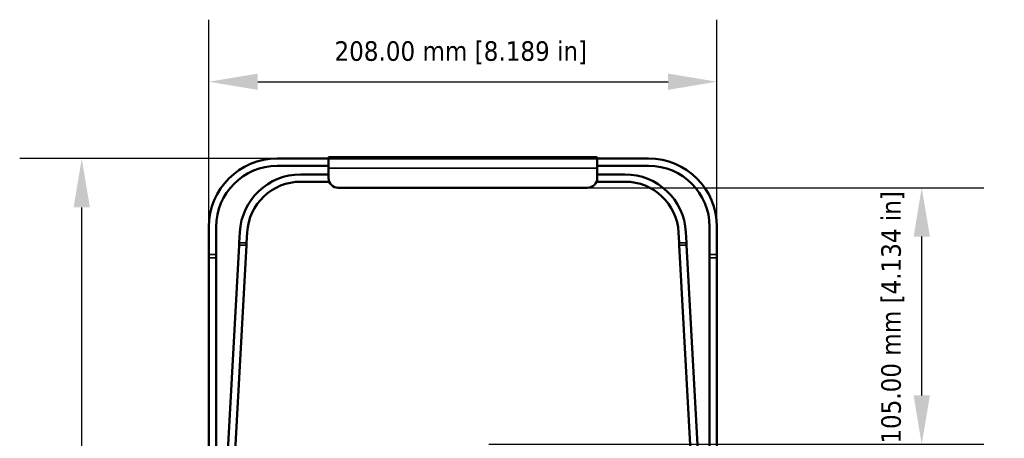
# Model space of a CAD drawing. Header units: millimetres. Extents: x 40 to 2195, y 40 to 1687.
# Tile 72 of 185: x 743 to 1146, y 942 to 1113. Entities that reach past the tile are written whole.
import ezdxf

# ---------------------------------------------------------------- set-up
doc = ezdxf.new("R2010")
doc.units = ezdxf.units.MM
doc.header["$LTSCALE"] = 8
for name, color, linetype, lineweight in [('Dimension (ISO)', 7, 'Continuous', 25), ('Visible (ISO)', 7, 'Continuous', 50), ('Visible Narrow (ISO)', 7, 'Continuous', 35)]:
    doc.layers.add(name, color=color, linetype=linetype, lineweight=lineweight)
doc.styles.add('Note Text (ANSI)', font='tahoma.ttf')
doc.dimstyles.new('Default (ISO)', dxfattribs={"dimscale": 8, "dimtxt": 1, "dimasz": 2.5, "dimexe": 3.175, "dimexo": 0, "dimgap": 0.762, "dimtad": 1, "dimrnd": 1e-08, "dimzin": 0, "dimdsep": 46, "dimtxsty": 'Note Text (ANSI)', "dimcen": 0.09, "dimdle": 10, "dimclrd": 1, "dimclre": 1, "dimclrt": 1, "dimazin": 0, "dimtfac": 3.5052, "dimtmove": 0, "dimatfit": 3, "dimfxl": 1, "dimtolj": 1, "dimtzin": 0, "dimlwd": -1, "dimlwe": -1, "dimarcsym": 0})

# ---------------------------------------------------------------- blocks, each defined once
blk = doc.blocks.new('*D6')
at = {"layer": 'Defpoints', "color": 0, "transparency": 16777216}
for p in [(767.96, 1056.22), (847.96, 1056.22), (843.93, 700.72)]:
    blk.add_point(p, dxfattribs=at)
at = {"layer": 'Dimension (ISO)', "color": 1, "transparency": 16777216}
for p, q in [((847.96, 1056.22), (742.56, 1056.22)), ((767.96, 720.72), (767.96, 1036.22)), ((843.93, 700.72), (742.56, 700.72))]:
    blk.add_line(p, q, dxfattribs=at)
for points in [[(764.62, 1036.22), (771.29, 1036.22), (767.96, 1056.22)], [(764.62, 720.72), (771.29, 720.72), (767.96, 700.72)]]:
    blk.add_solid(points, dxfattribs=at)
at = {"layer": 'Dimension (ISO)', "color": 1, "transparency": 16777216, "insert": (751.39, 822.87), "char_height": 8, "attachment_point": 1, "rotation": 90, "style": 'Note Text (ANSI)'}
blk.add_mtext('\\A1;355.50 mm [13.996 in]', dxfattribs=at)
blk = doc.blocks.new('*D7')
at = {"layer": 'Defpoints', "color": 0, "transparency": 16777216}
for p in [(1027.96, 1087.65), (819.96, 1015.57), (1027.96, 1015.57)]:
    blk.add_point(p, dxfattribs=at)
at = {"layer": 'Dimension (ISO)', "color": 1, "transparency": 16777216}
for p, q in [((819.96, 1015.57), (819.96, 1113.05)), ((1027.96, 1015.57), (1027.96, 1113.05)), ((839.96, 1087.65), (1007.96, 1087.65))]:
    blk.add_line(p, q, dxfattribs=at)
for points in [[(839.96, 1090.98), (839.96, 1084.31), (819.96, 1087.65)], [(1007.96, 1090.98), (1007.96, 1084.31), (1027.96, 1087.65)]]:
    blk.add_solid(points, dxfattribs=at)
at = {"layer": 'Dimension (ISO)', "color": 1, "transparency": 16777216, "insert": (871.4, 1104.21), "char_height": 8, "attachment_point": 1, "style": 'Note Text (ANSI)'}
blk.add_mtext('\\A1;208.00 mm [8.189 in]', dxfattribs=at)
blk = doc.blocks.new('*D8')
at = {"layer": 'Defpoints', "color": 0, "transparency": 16777216}
for p in [(974.96, 1044.22), (1111.76, 1044.22), (934.51, 939.22)]:
    blk.add_point(p, dxfattribs=at)
at = {"layer": 'Dimension (ISO)', "color": 1, "transparency": 16777216}
for p, q in [((974.96, 1044.22), (1137.16, 1044.22)), ((1111.76, 959.22), (1111.76, 1024.22)), ((934.51, 939.22), (1137.16, 939.22))]:
    blk.add_line(p, q, dxfattribs=at)
for points in [[(1108.43, 1024.22), (1115.09, 1024.22), (1111.76, 1044.22)], [(1108.43, 959.22), (1115.09, 959.22), (1111.76, 939.22)]]:
    blk.add_solid(points, dxfattribs=at)
at = {"layer": 'Dimension (ISO)', "color": 1, "transparency": 16777216, "insert": (1095.2, 939.47), "char_height": 8, "attachment_point": 1, "rotation": 90, "style": 'Note Text (ANSI)'}
blk.add_mtext('\\A1;105.00 mm [4.134 in]', dxfattribs=at)

msp = doc.modelspace()

# ---------------------------------------------------------------- linework, layer by layer
at = {"layer": 'Visible (ISO)'}
for p, q in [((868.956, 1056.218), (847.956, 1056.218)), ((868.956, 1056.718), (978.956, 1056.718)), ((868.956, 1056.218), (868.956, 1056.718)), ((868.956, 1056.218), (868.956, 1056.091)), ((868.956, 1056.218), (978.956, 1056.218)), ((868.956, 1056.091), (868.956, 1052.218)), ((978.956, 1056.218), (978.956, 1056.718)), ((999.956, 1056.218), (978.956, 1056.218)), ((978.956, 1056.218), (978.956, 1056.091)), ((978.956, 1052.218), (978.956, 1056.091)), ((868.956, 1053.218), (847.956, 1053.218)), ((868.956, 1052.218), (868.956, 1048.218)), ((999.956, 1053.218), (978.956, 1053.218)), ((978.956, 1052.218), (978.956, 1048.218)), ((868.956, 1049.718), (857.622, 1049.718)), ((990.291, 1049.718), (978.956, 1049.718)), ((869.248, 1046.718), (857.622, 1046.718)), ((974.956, 1044.218), (872.956, 1044.218)), ((990.291, 1046.718), (978.665, 1046.718)), ((819.956, 1028.218), (819.956, 1016.881)), ((822.956, 1016.881), (822.956, 1028.218)), ((1024.956, 1016.881), (1024.956, 1028.218)), ((1027.956, 1016.881), (1027.956, 1028.218)), ((832.66, 1026.088), (832.418, 1021.678)), ((835.655, 1025.923), (835.422, 1021.678)), ((1012.491, 1021.678), (1012.258, 1025.923)), ((1015.495, 1021.678), (1015.253, 1026.088)), ((832.368, 1020.769), (825.283, 891.667)), ((835.372, 1020.769), (828.287, 891.667)), ((1012.541, 1020.769), (1019.625, 891.667)), ((1015.545, 1020.769), (1022.63, 891.667)), ((819.956, 1015.565), (819.956, 1016.881)), ((822.956, 1016.881), (822.956, 1015.565)), ((1024.956, 1015.565), (1024.956, 1016.881)), ((1027.956, 1016.881), (1027.956, 1015.565)), ((819.956, 1015.565), (819.956, 866.87)), ((822.956, 1015.565), (822.956, 866.87)), ((1024.956, 1015.565), (1024.956, 866.87)), ((1027.956, 1015.565), (1027.956, 866.87))]:
    msp.add_line(p, q, dxfattribs=at)
for centre, radius, start, end in [((847.956, 1028.218), 28, 90, 180), ((999.956, 1028.218), 28, 0, 90), ((847.956, 1028.218), 25, 90, 180), ((999.956, 1028.218), 25, 0, 90), ((857.622, 1024.718), 25, 90, 176.85887), ((872.956, 1048.218), 4, 180, 270), ((974.956, 1048.218), 4, 270, 0), ((990.291, 1024.718), 25, 3.14113, 90), ((857.622, 1024.718), 22, 90, 176.85887), ((990.291, 1024.718), 22, 3.14113, 90)]:
    msp.add_arc(centre, radius, start, end, dxfattribs=at)
for centre, major_axis, start_param, end_param in [((832.418, 1021.678), (-0.275, -5.007), 4.7123873, 4.8949251), ((835.422, 1021.678), (0.275, 5.007), 1.5707946, 1.7533323), ((1012.491, 1021.678), (0.275, -5.007), 1.3882602, 1.570798), ((1015.495, 1021.678), (-0.275, 5.007), 4.5298528, 4.7123907)]:
    msp.add_ellipse(centre, major_axis=major_axis, ratio=0.0000105, start_param=start_param, end_param=end_param, dxfattribs=at)
at = {"layer": 'Visible Narrow (ISO)'}
for p, q in [((868.956, 1052.218), (978.956, 1052.218)), ((832.368, 1020.769), (835.372, 1020.769)), ((832.418, 1021.678), (835.422, 1021.678)), ((1012.491, 1021.678), (1015.495, 1021.678)), ((1012.541, 1020.769), (1015.545, 1020.769)), ((819.956, 1016.881), (822.956, 1016.881)), ((1024.956, 1016.881), (1027.956, 1016.881)), ((819.956, 1015.565), (822.956, 1015.565)), ((1024.956, 1015.565), (1027.956, 1015.565))]:
    msp.add_line(p, q, dxfattribs=at)

# ---------------------------------------------------------------- dimensions: what is measured, and where the dimension line sits
at = {"layer": 'Dimension (ISO)', "color": 1, "true_color": 0xff0000}
dim = msp.add_linear_dim(base=(1027.956, 1087.647), p1=(819.956, 1015.565), p2=(1027.956, 1015.565), text='<> mm [8.189 in]', dimstyle='Default (ISO)', override={"dimgap": 0.762, "dimdec": 2, "dimpost": '', "dimtol": 0, "dimlim": 0, "dimtp": 0, "dimtm": 0, "dimtdec": 2, "dimtofl": 0, "dimatfit": 1}, dxfattribs=at)
dim.commit()
dim.dimension.update_dxf_attribs({"geometry": '*D7', "text_midpoint": (923.956, 1087.647), "dimtype": 160})
for base, p1, p2, angle, text, picture, middle in [((767.956, 1056.218), (843.93, 700.718), (847.956, 1056.218), 90, '<> mm [13.996 in]', '*D6', (767.956, 878.468)), ((1111.761, 1044.218), (934.507, 939.218), (974.956, 1044.218), 270, '<> mm [4.134 in]', '*D8', (1111.761, 991.718))]:
    dim = msp.add_linear_dim(base=base, p1=p1, p2=p2, angle=angle, text=text, dimstyle='Default (ISO)', override={"dimgap": 0.762, "dimdec": 2, "dimpost": '', "dimtol": 0, "dimlim": 0, "dimtp": 0, "dimtm": 0, "dimtdec": 2, "dimtofl": 0, "dimatfit": 1}, dxfattribs=at)
    dim.commit()
    dim.dimension.update_dxf_attribs({"geometry": picture, "text_midpoint": middle, "dimtype": 160})

doc.saveas('drawing.dxf')
